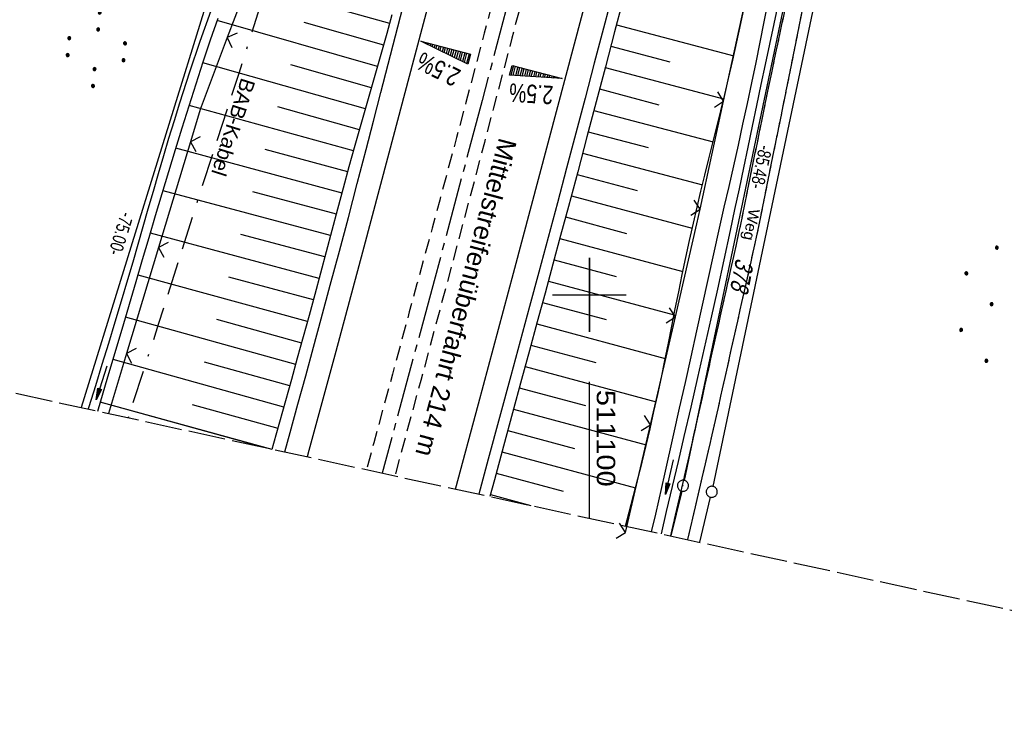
# Model space of a CAD drawing. Extents: x 510946 to 511423, y 462842 to 463807.
# Tile 2 of 33: x 511023 to 511156, y 462842 to 462937. Entities that reach past the tile are written whole.
import ezdxf

# ---------------------------------------------------------------- set-up
doc = ezdxf.new("R2010")
doc.units = 0
doc.header["$LTSCALE"] = 10
doc.header["$MEASUREMENT"] = 0
for name, pattern in [('ACAD_ISO16W100', [73, 15, -6.5, 15, -6.5, 15, -7, 1, -7]), ('ACHSE', [5.5, 4, -0.5, 0.5, -0.5]), ('AUSGEZOGEN', [0]), ('LT00', [0]), ('LT03', [0.5, 0.3, -0.2]), ('LT11', [0.3, 0.2, -0.1]), ('LT14', [0.6, 0.5, -0.1])]:
    doc.linetypes.add(name, pattern=pattern)
doc.layers.get('0').update_dxf_attribs({"linetype": 'LT00'})
for name, color, linetype in [('--EK_FBR', 1, 'LT00'), ('--EL_DFK_AB_L', 21, 'LT00'), ('--EL_DFK_AB_P', 7, 'LT00'), ('-AX-093', 35, 'ACHSE'), ('-QUE-20O', 11, 'LT00'), ('-QUE-20W', 11, 'LT00'), ('ABSTAND', 8, 'LT00'), ('BAB-KABEL', 220, 'ACAD_ISO16W100'), ('BAB-KABEL_TEXT', 221, 'Continuous'), ('DFK_AB_L', 21, 'LT00'), ('DFK_AB_P', 7, 'LT00'), ('DFK_FLUR_NR', 250, 'LT00'), ('DFK_GZPKT', 250, 'LT00'), ('DFK_KATASTER', 250, 'LT00'), ('DFK_NUTZUNG', 250, 'LT00'), ('FELDWEG_TEXT', 1, 'Continuous'), ('MITTELSTREIFEN-Ü_LINIE', 250, 'LT11'), ('MITTELSTREIFEN-Ü_TEXT', 250, 'LT03'), ('PFEIL', 140, 'AUSGEZOGEN'), ('V105_AFBR_BAB', 250, 'LT00'), ('V105_BOESCH', 250, 'LT00'), ('V105_BOSCHUNG', 250, 'LT00'), ('V105_ERDWEG', 250, 'LT11'), ('V105_GRABEN', 250, 'LT00'), ('V105_LD_MARK', 250, 'LT00'), ('V105_RASTER', 250, 'LT00'), ('V105_ZAUN', 40, 'LT00'), ('V106_AFBR_BAB', 250, 'LT00'), ('V106_BOESCH', 250, 'LT00'), ('V106_BOSCHUNG', 250, 'LT00'), ('V106_ERDWEG', 250, 'LT11'), ('V106_GRABEN', 250, 'LT00'), ('V106_LD_MARK', 250, 'LT00'), ('V106_RASTER', 250, 'LT00'), ('V106_ZAUN', 40, 'LT00')]:
    doc.layers.add(name, color=color, linetype=linetype)
doc.layers.add('-BLATT_105-RAND', color=7, linetype='LT14', plot=False)
doc.styles.add('Arial', font='ARIAL.TTF')
doc.styles.add('Beschrift', font='ARIAL.TTF')
doc.styles.get("Standard").update_dxf_attribs({"font": 'ARIAL.TTF'})

# ---------------------------------------------------------------- blocks, each defined once
blk = doc.blocks.new('SYMB7010')
at = {"color": 0, "linetype": 'ByBlock'}
for points in [[(-0.031408, 0.499213), (-0.093728, 0.49134), (-0.15457, 0.475719), (-0.212975, 0.452595), (-0.268021, 0.422333), (-0.31884, 0.385411), (-0.36463, 0.342411), (-0.40467, 0.29401), (-0.438329, 0.240973), (-0.465074, 0.184136), (-0.484486, 0.124395), (-0.496256, 0.062692), (-0.5002, 0)], [(-0.5002, 0), (-0.496256, -0.062692), (-0.484486, -0.124395), (-0.465075, -0.184136), (-0.438329, -0.240973), (-0.404671, -0.29401), (-0.36463, -0.342411), (-0.31884, -0.385411), (-0.268021, -0.422333), (-0.212975, -0.452595), (-0.154571, -0.475719), (-0.093728, -0.49134), (-0.031408, -0.499213), (0.031408, -0.499213)], [(0.5002, 0), (0.496256, 0.062692), (0.484485, 0.124395), (0.465074, 0.184136), (0.438329, 0.240973), (0.40467, 0.29401), (0.36463, 0.342411), (0.31884, 0.385411), (0.268021, 0.422333), (0.212975, 0.452595), (0.15457, 0.475719), (0.093728, 0.49134), (0.031408, 0.499213), (-0.031408, 0.499213)], [(0.031408, -0.499213), (0.093728, -0.491341), (0.15457, -0.475719), (0.212975, -0.452595), (0.268021, -0.422333), (0.31884, -0.385411), (0.36463, -0.342411), (0.404671, -0.294011), (0.438329, -0.240974), (0.465075, -0.184136), (0.484486, -0.124395), (0.496256, -0.062692), (0.500201, 0)]]:
    blk.add_lwpolyline(points, dxfattribs=at)
blk = doc.blocks.new('SYMB0003')
at = {"color": 0, "linetype": 'ByBlock'}
for p, q in [((-0.015712, 0), (0.010166, 0.012015)), ((0, -0.021257), (-0.015712, 0)), ((0.010166, 0.012015), (0, -0.021257))]:
    blk.add_line(p, q, dxfattribs=at)
for points in [[(-0.031395, 0.499013), (-0.093691, 0.491144), (-0.154509, 0.475528), (-0.21289, 0.452414), (-0.267913, 0.422164), (-0.318712, 0.385257), (-0.364484, 0.342274), (-0.404509, 0.293893), (-0.438154, 0.240877), (-0.464888, 0.184062), (-0.484292, 0.124345), (-0.496058, 0.062667), (-0.5, 0)], [(-0.5, 0), (-0.496058, -0.062667), (-0.484292, -0.124345), (-0.464888, -0.184062), (-0.438154, -0.240877), (-0.404509, -0.293893), (-0.364485, -0.342274), (-0.318712, -0.385257), (-0.267914, -0.422164), (-0.21289, -0.452414), (-0.154509, -0.475529), (-0.093691, -0.491144), (-0.031395, -0.499014), (0.031395, -0.499014)], [(0.5, 0), (0.496057, 0.062667), (0.484292, 0.124345), (0.464888, 0.184062), (0.438153, 0.240877), (0.404509, 0.293893), (0.364484, 0.342274), (0.318712, 0.385257), (0.267913, 0.422164), (0.21289, 0.452414), (0.154509, 0.475528), (0.093691, 0.491144), (0.031395, 0.499013), (-0.031395, 0.499013)], [(0.031395, -0.499014), (0.093691, -0.491144), (0.154509, -0.475529), (0.21289, -0.452414), (0.267914, -0.422164), (0.318712, -0.385257), (0.364485, -0.342274), (0.404509, -0.293893), (0.438154, -0.240877), (0.464889, -0.184062), (0.484292, -0.124345), (0.496058, -0.062667), (0.5, 0)]]:
    blk.add_lwpolyline(points, dxfattribs=at)
blk = doc.blocks.new('SYMB7110')
at = {"color": 0, "linetype": 'ByBlock'}
for p, q in [((-0.515, 0.392919), (-0.515, 0.367081)), ((-0.51, 0.362895), (-0.51, 0.397105)), ((-0.505, 0.399164), (-0.505, 0.360836)), ((-0.5, 0.360204), (-0.5, 0.399796)), ((-0.495, 0.399164), (-0.495, 0.360836)), ((-0.49, 0.362895), (-0.49, 0.397105)), ((-0.485, 0.392919), (-0.485, 0.367081)), ((-0.48, 0.379874), (-0.48, 0.380145)), ((-0.285, 0.392919), (-0.285, 0.367081)), ((-0.28, 0.362895), (-0.28, 0.397105)), ((-0.275, 0.399164), (-0.275, 0.360836)), ((-0.27, 0.360204), (-0.27, 0.399796)), ((-0.265, 0.399164), (-0.265, 0.360836)), ((-0.26, 0.362895), (-0.26, 0.397105)), ((-0.255, 0.392919), (-0.255, 0.367081)), ((-0.25, 0.379874), (-0.25, 0.380146)), ((0.255, 0.392919), (0.255, 0.367081)), ((0.26, 0.362895), (0.26, 0.397105)), ((0.265, 0.399164), (0.265, 0.360836)), ((0.27, 0.360204), (0.27, 0.399796)), ((0.275, 0.399164), (0.275, 0.360836)), ((0.28, 0.362895), (0.28, 0.397105)), ((0.285, 0.392919), (0.285, 0.367081)), ((0.29, 0.379874), (0.29, 0.380145)), ((0.485, 0.392919), (0.485, 0.367081)), ((0.49, 0.362895), (0.49, 0.397105)), ((0.495, 0.399164), (0.495, 0.360836)), ((0.5, 0.360204), (0.5, 0.399796)), ((0.505, 0.399164), (0.505, 0.360836)), ((0.51, 0.362895), (0.51, 0.397105)), ((0.515, 0.392919), (0.515, 0.367081)), ((0.52, 0.379874), (0.52, 0.380146)), ((-0.9, 0.012919), (-0.9, -0.012919)), ((-0.895, -0.017106), (-0.895, 0.017105)), ((-0.89, 0.019164), (-0.89, -0.019164)), ((-0.885, -0.019797), (-0.885, 0.019796)), ((-0.88, 0.019164), (-0.88, -0.019164)), ((-0.875, -0.017106), (-0.875, 0.017105)), ((-0.87, 0.012919), (-0.87, -0.012919)), ((-0.865, -0.000126), (-0.865, 0.000145)), ((-0.67, 0.012919), (-0.67, -0.012919)), ((-0.665, -0.017106), (-0.665, 0.017105)), ((-0.66, 0.019164), (-0.66, -0.019164)), ((-0.655, -0.019797), (-0.655, 0.019796)), ((-0.65, 0.019164), (-0.65, -0.019164)), ((-0.645, -0.017106), (-0.645, 0.017105)), ((-0.64, 0.012919), (-0.64, -0.012919)), ((-0.635, -0.000126), (-0.635, 0.000145)), ((-0.13, 0.012919), (-0.13, -0.012919)), ((-0.125, -0.017105), (-0.125, 0.017105)), ((-0.12, 0.019164), (-0.12, -0.019164)), ((-0.115, -0.019796), (-0.115, 0.019796)), ((-0.11, 0.019164), (-0.11, -0.019164)), ((-0.105, -0.017105), (-0.105, 0.017105)), ((-0.1, 0.012919), (-0.1, -0.012919)), ((-0.095, -0.000126), (-0.095, 0.000146)), ((0.1, 0.012919), (0.1, -0.012919)), ((0.105, -0.017105), (0.105, 0.017105)), ((0.11, 0.019164), (0.11, -0.019164)), ((0.115, -0.019796), (0.115, 0.019796)), ((0.12, 0.019164), (0.12, -0.019164)), ((0.125, -0.017105), (0.125, 0.017105)), ((0.13, 0.012919), (0.13, -0.012919)), ((0.135, -0.000126), (0.135, 0.000146)), ((0.64, 0.012919), (0.64, -0.012919)), ((0.645, -0.017105), (0.645, 0.017105)), ((0.65, 0.019164), (0.65, -0.019164)), ((0.655, -0.019796), (0.655, 0.019796)), ((0.66, 0.019164), (0.66, -0.019164)), ((0.665, -0.017105), (0.665, 0.017105)), ((0.67, 0.012919), (0.67, -0.012919)), ((0.675, -0.000126), (0.675, 0.000146)), ((0.87, 0.012919), (0.87, -0.012919)), ((0.875, -0.017105), (0.875, 0.017105)), ((0.88, 0.019164), (0.88, -0.019164)), ((0.885, -0.019796), (0.885, 0.019796)), ((0.89, 0.019164), (0.89, -0.019164)), ((0.895, -0.017105), (0.895, 0.017105)), ((0.9, 0.012919), (0.9, -0.012919)), ((0.905, -0.000126), (0.905, 0.000146)), ((-0.515, -0.367081), (-0.515, -0.392919)), ((-0.51, -0.397105), (-0.51, -0.362895)), ((-0.505, -0.360836), (-0.505, -0.399164)), ((-0.5, -0.399796), (-0.5, -0.360204)), ((-0.495, -0.360836), (-0.495, -0.399164)), ((-0.49, -0.397106), (-0.49, -0.362895)), ((-0.485, -0.367081), (-0.485, -0.392919)), ((-0.48, -0.380126), (-0.48, -0.379855)), ((-0.285, -0.367081), (-0.285, -0.392919)), ((-0.28, -0.397105), (-0.28, -0.362895)), ((-0.275, -0.360836), (-0.275, -0.399164)), ((-0.27, -0.399796), (-0.27, -0.360204)), ((-0.265, -0.360836), (-0.265, -0.399164)), ((-0.26, -0.397105), (-0.26, -0.362895)), ((-0.255, -0.367081), (-0.255, -0.392919)), ((-0.25, -0.380126), (-0.25, -0.379855)), ((0.255, -0.367081), (0.255, -0.392919)), ((0.26, -0.397105), (0.26, -0.362895)), ((0.265, -0.360836), (0.265, -0.399164)), ((0.27, -0.399796), (0.27, -0.360204)), ((0.275, -0.360836), (0.275, -0.399164)), ((0.28, -0.397105), (0.28, -0.362895)), ((0.285, -0.367081), (0.285, -0.392919)), ((0.29, -0.380126), (0.29, -0.379855)), ((0.485, -0.367081), (0.485, -0.392919)), ((0.49, -0.397105), (0.49, -0.362895)), ((0.495, -0.360836), (0.495, -0.399164)), ((0.5, -0.399796), (0.5, -0.360204)), ((0.505, -0.360836), (0.505, -0.399164)), ((0.51, -0.397105), (0.51, -0.362895)), ((0.515, -0.367081), (0.515, -0.392919)), ((0.52, -0.380126), (0.52, -0.379855))]:
    blk.add_line(p, q, dxfattribs=at)
for points in [[(-0.48, 0.38), (-0.481981, 0.388678), (-0.48753, 0.395637), (-0.49555, 0.399499), (-0.50445, 0.399499), (-0.51247, 0.395637), (-0.518019, 0.388678), (-0.52, 0.38), (-0.518019, 0.371322), (-0.51247, 0.364363), (-0.50445, 0.360501), (-0.49555, 0.360501), (-0.48753, 0.364363), (-0.481981, 0.371322), (-0.48, 0.38)], [(-0.25, 0.38), (-0.251981, 0.388678), (-0.25753, 0.395637), (-0.26555, 0.399499), (-0.27445, 0.399499), (-0.28247, 0.395637), (-0.288019, 0.388678), (-0.29, 0.38), (-0.288019, 0.371322), (-0.28247, 0.364363), (-0.27445, 0.360501), (-0.26555, 0.360501), (-0.25753, 0.364363), (-0.251981, 0.371322), (-0.25, 0.38)], [(0.29, 0.38), (0.288019, 0.388678), (0.28247, 0.395637), (0.27445, 0.399499), (0.26555, 0.399499), (0.25753, 0.395637), (0.251981, 0.388678), (0.25, 0.38), (0.251981, 0.371322), (0.25753, 0.364363), (0.26555, 0.360501), (0.27445, 0.360501), (0.28247, 0.364363), (0.288019, 0.371322), (0.29, 0.38)], [(0.52, 0.38), (0.518019, 0.388678), (0.51247, 0.395637), (0.50445, 0.399499), (0.495549, 0.399499), (0.48753, 0.395637), (0.481981, 0.388678), (0.48, 0.38), (0.481981, 0.371322), (0.48753, 0.364363), (0.495549, 0.360501), (0.50445, 0.360501), (0.51247, 0.364363), (0.518019, 0.371322), (0.52, 0.38)], [(-0.865, 0), (-0.866981, 0.008678), (-0.87253, 0.015637), (-0.88055, 0.019498), (-0.88945, 0.019498), (-0.89747, 0.015637), (-0.903019, 0.008678), (-0.905, 0)], [(-0.905, 0), (-0.903019, -0.008678), (-0.89747, -0.015637), (-0.88945, -0.019499), (-0.88055, -0.019499), (-0.87253, -0.015637), (-0.866981, -0.008678), (-0.865, 0)], [(-0.635, 0), (-0.636981, 0.008678), (-0.64253, 0.015637), (-0.65055, 0.019498), (-0.65945, 0.019498), (-0.66747, 0.015637), (-0.673019, 0.008678), (-0.675, 0)], [(-0.675, 0), (-0.673019, -0.008678), (-0.66747, -0.015637), (-0.65945, -0.019499), (-0.65055, -0.019499), (-0.64253, -0.015637), (-0.636981, -0.008678), (-0.635, 0)], [(-0.095, 0), (-0.096981, 0.008678), (-0.10253, 0.015637), (-0.11055, 0.019499), (-0.11945, 0.019499), (-0.12747, 0.015637), (-0.133019, 0.008678), (-0.135, 0)], [(-0.135, 0), (-0.133019, -0.008678), (-0.12747, -0.015637), (-0.11945, -0.019499), (-0.11055, -0.019499), (-0.10253, -0.015637), (-0.096981, -0.008678), (-0.095, 0)], [(0.135, 0), (0.133019, 0.008678), (0.12747, 0.015637), (0.11945, 0.019499), (0.11055, 0.019499), (0.10253, 0.015637), (0.096981, 0.008678), (0.095, 0)], [(0.095, 0), (0.096981, -0.008678), (0.10253, -0.015637), (0.11055, -0.019499), (0.11945, -0.019499), (0.12747, -0.015637), (0.133019, -0.008678), (0.135, 0)], [(0.675, 0), (0.673019, 0.008678), (0.66747, 0.015637), (0.65945, 0.019499), (0.65055, 0.019499), (0.64253, 0.015637), (0.636981, 0.008678), (0.635, 0)], [(0.635, 0), (0.636981, -0.008678), (0.64253, -0.015637), (0.65055, -0.019499), (0.65945, -0.019499), (0.66747, -0.015637), (0.673019, -0.008678), (0.675, 0)], [(0.905, 0), (0.903019, 0.008678), (0.89747, 0.015637), (0.88945, 0.019499), (0.88055, 0.019499), (0.87253, 0.015637), (0.866981, 0.008678), (0.865, 0)], [(0.865, 0), (0.866981, -0.008678), (0.87253, -0.015637), (0.88055, -0.019499), (0.88945, -0.019499), (0.89747, -0.015637), (0.903019, -0.008678), (0.905, 0)], [(-0.48, -0.38), (-0.481981, -0.371322), (-0.48753, -0.364363), (-0.49555, -0.360501), (-0.50445, -0.360501), (-0.51247, -0.364363), (-0.518019, -0.371322), (-0.52, -0.38), (-0.518019, -0.388678), (-0.51247, -0.395637), (-0.50445, -0.399499), (-0.49555, -0.399499), (-0.48753, -0.395637), (-0.481981, -0.388678), (-0.48, -0.38)], [(-0.25, -0.38), (-0.251981, -0.371322), (-0.25753, -0.364363), (-0.26555, -0.360501), (-0.27445, -0.360501), (-0.28247, -0.364363), (-0.288019, -0.371322), (-0.29, -0.38), (-0.288019, -0.388678), (-0.28247, -0.395637), (-0.27445, -0.399499), (-0.26555, -0.399499), (-0.25753, -0.395637), (-0.251981, -0.388678), (-0.25, -0.38)], [(0.29, -0.38), (0.288019, -0.371322), (0.28247, -0.364363), (0.27445, -0.360501), (0.26555, -0.360501), (0.25753, -0.364363), (0.251981, -0.371322), (0.25, -0.38), (0.251981, -0.388678), (0.25753, -0.395637), (0.26555, -0.399499), (0.27445, -0.399499), (0.28247, -0.395637), (0.288019, -0.388678), (0.29, -0.38)], [(0.52, -0.38), (0.518019, -0.371322), (0.51247, -0.364363), (0.50445, -0.360501), (0.495549, -0.360501), (0.48753, -0.364363), (0.481981, -0.371322), (0.48, -0.38), (0.481981, -0.388678), (0.48753, -0.395637), (0.495549, -0.399499), (0.50445, -0.399499), (0.51247, -0.395637), (0.518019, -0.388678), (0.52, -0.38)]]:
    blk.add_lwpolyline(points, dxfattribs=at)
blk = doc.blocks.new('Ackerland7')
at = {"layer": 'DFK_NUTZUNG', "color": 0, "linetype": 'ByBlock'}
for p, q in [((-4, 3.93), (-4, 3.67)), ((-3.95, 3.63), (-3.95, 3.97)), ((-3.9, 3.99), (-3.9, 3.61)), ((-3.85, 3.6), (-3.85, 4)), ((-3.8, 3.99), (-3.8, 3.61)), ((-3.75, 3.63), (-3.75, 3.97)), ((-3.7, 3.93), (-3.7, 3.67)), ((-3.65, 3.8), (-3.65, 3.8)), ((3.7, 3.93), (3.7, 3.67)), ((3.75, 3.63), (3.75, 3.97)), ((3.8, 3.99), (3.8, 3.61)), ((3.85, 3.6), (3.85, 4)), ((3.9, 3.99), (3.9, 3.61)), ((3.95, 3.63), (3.95, 3.97)), ((4, 3.93), (4, 3.67)), ((4.05, 3.8), (4.05, 3.8)), ((-7.85, 0.13), (-7.85, -0.13)), ((-7.8, -0.17), (-7.8, 0.17)), ((-7.75, 0.19), (-7.75, -0.19)), ((-7.7, -0.2), (-7.7, 0.2)), ((-7.65, 0.19), (-7.65, -0.19)), ((-7.6, -0.17), (-7.6, 0.17)), ((-7.55, 0.13), (-7.55, -0.13)), ((-7.5, 0), (-7.5, 0)), ((-0.15, 0.13), (-0.15, -0.13)), ((-0.1, -0.17), (-0.1, 0.17)), ((-0.05, 0.19), (-0.05, -0.19)), ((0, -0.2), (0, 0.2)), ((0.05, 0.19), (0.05, -0.19)), ((0.1, -0.17), (0.1, 0.17)), ((0.15, 0.13), (0.15, -0.13)), ((0.2, 0), (0.2, 0)), ((7.55, 0.13), (7.55, -0.13)), ((7.6, -0.17), (7.6, 0.17)), ((7.65, 0.19), (7.65, -0.19)), ((7.7, -0.2), (7.7, 0.2)), ((7.75, 0.19), (7.75, -0.19)), ((7.8, -0.17), (7.8, 0.17)), ((7.85, 0.13), (7.85, -0.13)), ((7.9, 0), (7.9, 0)), ((-4, -3.67), (-4, -3.93)), ((-3.95, -3.97), (-3.95, -3.63)), ((-3.9, -3.61), (-3.9, -3.99)), ((-3.85, -4), (-3.85, -3.6)), ((-3.8, -3.61), (-3.8, -3.99)), ((-3.75, -3.97), (-3.75, -3.63)), ((-3.7, -3.67), (-3.7, -3.93)), ((-3.65, -3.8), (-3.65, -3.8)), ((3.7, -3.67), (3.7, -3.93)), ((3.75, -3.97), (3.75, -3.63)), ((3.8, -3.61), (3.8, -3.99)), ((3.85, -4), (3.85, -3.6)), ((3.9, -3.61), (3.9, -3.99)), ((3.95, -3.97), (3.95, -3.63)), ((4, -3.67), (4, -3.93)), ((4.05, -3.8), (4.05, -3.8))]:
    blk.add_line(p, q, dxfattribs=at)
for points in [[(-3.65, 3.8), (-3.67, 3.89), (-3.73, 3.96), (-3.81, 3.99), (-3.89, 3.99), (-3.97, 3.96), (-4.03, 3.89), (-4.05, 3.8), (-4.03, 3.71), (-3.97, 3.64), (-3.89, 3.6), (-3.81, 3.6), (-3.73, 3.64), (-3.67, 3.71), (-3.65, 3.8)], [(4.05, 3.8), (4.03, 3.89), (3.97, 3.96), (3.89, 3.99), (3.81, 3.99), (3.73, 3.96), (3.67, 3.89), (3.65, 3.8), (3.67, 3.71), (3.73, 3.64), (3.81, 3.61), (3.89, 3.61), (3.97, 3.64), (4.03, 3.71), (4.05, 3.8)], [(-7.5, 0), (-7.52, 0.09), (-7.58, 0.16), (-7.66, 0.19), (-7.74, 0.19), (-7.82, 0.16), (-7.88, 0.09), (-7.9, 0)], [(0.2, 0), (0.18, 0.09), (0.12, 0.16), (0.04, 0.19), (-0.04, 0.19), (-0.12, 0.16), (-0.18, 0.09), (-0.2, 0)], [(-0.2, 0), (-0.18, -0.09), (-0.12, -0.16), (-0.04, -0.19), (0.04, -0.19), (0.12, -0.16), (0.18, -0.09), (0.2, 0)], [(7.9, 0), (7.88, 0.09), (7.82, 0.16), (7.74, 0.19), (7.66, 0.19), (7.58, 0.16), (7.52, 0.09), (7.5, 0)], [(7.5, 0), (7.52, -0.09), (7.58, -0.16), (7.66, -0.19), (7.74, -0.19), (7.82, -0.16), (7.88, -0.09), (7.9, 0)], [(-7.9, 0), (-7.88, -0.09), (-7.82, -0.16), (-7.74, -0.19), (-7.66, -0.19), (-7.58, -0.16), (-7.52, -0.09), (-7.5, 0)], [(-3.65, -3.8), (-3.67, -3.71), (-3.73, -3.64), (-3.81, -3.61), (-3.89, -3.61), (-3.97, -3.64), (-4.03, -3.71), (-4.05, -3.8), (-4.03, -3.89), (-3.97, -3.96), (-3.89, -3.99), (-3.81, -3.99), (-3.73, -3.96), (-3.67, -3.89), (-3.65, -3.8)], [(4.05, -3.8), (4.03, -3.71), (3.97, -3.64), (3.89, -3.61), (3.81, -3.61), (3.73, -3.64), (3.67, -3.71), (3.65, -3.8), (3.67, -3.89), (3.73, -3.96), (3.81, -3.99), (3.89, -3.99), (3.97, -3.96), (4.03, -3.89), (4.05, -3.8)]]:
    blk.add_lwpolyline(points, dxfattribs=at)
blk = doc.blocks.new('Pfreil3')
at = {"layer": 'PFEIL'}
blk.add_hatch(color=256, dxfattribs=at).paths.add_polyline_path([(-1.55, 0.27), (-1.55, -0.27), (0, 0)])
for p, q in [((-1.55, 0), (-4.83, 0)), ((-1.55, -0.27), (-1.55, 0.27)), ((-1.55, 0.27), (0, 0)), ((0, 0), (-1.55, -0.27))]:
    blk.add_line(p, q, dxfattribs=at)
blk = doc.blocks.new('SYMB0024')
at = {"color": 0, "linetype": 'ByBlock'}
for p, q in [((-0.5, 0.5), (0, 0)), ((0, 0), (0.5, 0.5))]:
    blk.add_line(p, q, dxfattribs=at)

msp = doc.modelspace()

# ---------------------------------------------------------------- linework, layer by layer
at = {"layer": '--EK_FBR'}
for points in [[(511058.66, 462878.71), (511059.39, 462881.34), (511060.45, 462885.19), (511061.51, 462889.04), (511062.57, 462892.89), (511063.62, 462896.75), (511064.85, 462901.33), (511066.08, 462905.92), (511067.3, 462910.51), (511068.51, 462915.11), (511069.71, 462919.7), (511070.71, 462923.56), (511071.71, 462927.42), (511072.71, 462931.27), (511073.71, 462935.13), (511074.71, 462938.99), (511075.71, 462942.84), (511076.94, 462947.59), (511078.18, 462952.34), (511079.42, 462957.09), (511080.66, 462961.84), (511081.9, 462966.6), (511083.4, 462972.39), (511083.62, 462973.25)], [(511109.21, 462964.07), (511108.03, 462959.51), (511106.51, 462953.67), (511104.98, 462947.83), (511103.44, 462941.99), (511101.91, 462936.16), (511100.66, 462931.42), (511099.42, 462926.68), (511098.17, 462921.94), (511096.91, 462917.2), (511095.65, 462912.46), (511094.4, 462907.78), (511093.14, 462903.09), (511091.88, 462898.41), (511090.61, 462893.72), (511089.34, 462889.04), (511087.81, 462883.37), (511086.27, 462877.7), (511084.98, 462872.98)], [(511103.44, 462941.99), (511101.91, 462936.16), (511100.66, 462931.42), (511099.42, 462926.68), (511098.17, 462921.94), (511096.91, 462917.2), (511095.65, 462912.46), (511094.4, 462907.78), (511093.14, 462903.09), (511091.88, 462898.41), (511090.61, 462893.72), (511089.34, 462889.04), (511087.81, 462883.37), (511086.27, 462877.7), (511084.98, 462872.98)], [(511058.66, 462878.71), (511059.39, 462881.34), (511060.45, 462885.19), (511061.51, 462889.04), (511062.57, 462892.89), (511063.62, 462896.75), (511064.85, 462901.33), (511066.08, 462905.92), (511067.3, 462910.51), (511068.51, 462915.11), (511069.71, 462919.7), (511070.71, 462923.56), (511071.71, 462927.42), (511072.71, 462931.27), (511073.71, 462935.13), (511074.71, 462938.99)]]:
    msp.add_lwpolyline(points, dxfattribs=at)
at = {"layer": '--EL_DFK_AB_L'}
for p, q in [((511130.11, 462957.03), (511112.84, 462874.84)), ((511048.35, 462940.6), (511031.07, 462884.72)), ((511112.52, 462873.38), (511111.06, 462867.3))]:
    msp.add_line(p, q, dxfattribs=at)
at = {"layer": '-AX-093', "ltscale": 0.2}
msp.add_lwpolyline([(511163.11, 463245.72), (511157.6, 463221.05), (511152.01, 463196.38), (511146.35, 463171.74), (511140.61, 463147.12), (511134.79, 463122.51), (511128.9, 463097.92), (511122.92, 463073.35), (511116.87, 463048.8), (511110.74, 463024.27), (511104.53, 462999.76), (511098.25, 462975.27), (511091.89, 462950.79), (511085.45, 462926.34), (511078.93, 462901.91), (511072.34, 462877.5), (511071.88, 462875.83)], dxfattribs=at)
at = {"layer": '-BLATT_105-RAND'}
msp.add_lwpolyline([(511142.88, 463807.06), (510946, 462903.25), (511226.43, 462842.17), (511423.3, 463745.98), (511142.88, 463807.06)], dxfattribs=at)
at = {"layer": '-QUE-20O'}
for p, q in [((511089.7, 462931.08), (511089.35, 462929.76)), ((511089.66, 462929.74), (511089.99, 462931)), ((511090.28, 462930.92), (511089.96, 462929.72)), ((511090.27, 462929.7), (511090.57, 462930.85)), ((511090.86, 462930.77), (511090.57, 462929.68)), ((511090.88, 462929.66), (511091.15, 462930.69)), ((511091.44, 462930.61), (511091.18, 462929.64)), ((511091.49, 462929.62), (511091.73, 462930.54)), ((511092.02, 462930.46), (511091.8, 462929.61)), ((511092.1, 462929.59), (511092.31, 462930.38)), ((511092.6, 462930.31), (511092.41, 462929.57)), ((511092.71, 462929.55), (511092.89, 462930.23)), ((511093.18, 462930.15), (511093.02, 462929.53)), ((511093.32, 462929.51), (511093.47, 462930.07)), ((511093.76, 462930), (511093.63, 462929.49)), ((511093.93, 462929.47), (511094.05, 462929.92)), ((511094.34, 462929.84), (511094.24, 462929.45)), ((511094.54, 462929.43), (511094.63, 462929.77)), ((511094.92, 462929.69), (511094.85, 462929.42)), ((511095.15, 462929.4), (511095.21, 462929.61)), ((511095.5, 462929.54), (511095.46, 462929.38)), ((511095.76, 462929.36), (511095.79, 462929.46)), ((511096.08, 462929.38), (511096.07, 462929.34))]:
    msp.add_line(p, q, dxfattribs=at)
msp.add_lwpolyline([(511089.17, 462929.77), (511089.53, 462931.12), (511096.3, 462929.33), (511089.17, 462929.77)], dxfattribs=at)
at = {"layer": '-QUE-20W'}
for p, q in [((511077.29, 462934.37), (511077.28, 462934.34)), ((511077.56, 462934.2), (511077.58, 462934.3)), ((511077.87, 462934.22), (511077.83, 462934.07)), ((511078.11, 462933.93), (511078.16, 462934.14)), ((511078.45, 462934.07), (511078.38, 462933.8)), ((511078.65, 462933.66), (511078.74, 462933.99)), ((511079.03, 462933.91), (511078.93, 462933.53)), ((511079.2, 462933.39), (511079.32, 462933.83)), ((511079.61, 462933.76), (511079.48, 462933.26)), ((511079.75, 462933.12), (511079.9, 462933.68)), ((511080.19, 462933.6), (511080.03, 462932.99)), ((511080.3, 462932.85), (511080.48, 462933.53)), ((511080.77, 462933.45), (511080.58, 462932.72)), ((511080.85, 462932.58), (511081.06, 462933.37)), ((511081.35, 462933.3), (511081.13, 462932.45)), ((511081.4, 462932.31), (511081.64, 462933.22)), ((511081.93, 462933.14), (511081.67, 462932.18)), ((511081.95, 462932.04), (511082.22, 462933.06)), ((511082.51, 462932.99), (511082.22, 462931.91)), ((511082.5, 462931.77), (511082.8, 462932.91)), ((511083.09, 462932.83), (511082.77, 462931.64)), ((511083.05, 462931.5), (511083.38, 462932.76)), ((511083.67, 462932.68), (511083.32, 462931.37))]:
    msp.add_line(p, q, dxfattribs=at)
msp.add_lwpolyline([(511083.52, 462931.27), (511077.12, 462934.42), (511083.88, 462932.62), (511083.52, 462931.27)], dxfattribs=at)
at = {"layer": 'BAB-KABEL', "ltscale": 0.03, "flags": 128}
msp.add_lwpolyline([(511222.64, 463789.69), (511228.06, 463774.69), (511221.05, 463738.69), (511215.67, 463709.21), (511209.12, 463679.75), (511203.39, 463649.74), (511199.72, 463631.03), (511193.07, 463596.75), (511187.77, 463572.71), (511182.46, 463546.01), (511203.21, 463524.58), (511200.68, 463507.92), (511182.24, 463492.34), (511175.69, 463462.77), (511171.5, 463443.5), (511162.61, 463396), (511154.73, 463347.93), (511152.93, 463326.26), (511150.37, 463299.99), (511148.61, 463283.54), (511146.69, 463264.8), (511144.29, 463254.05), (511140.93, 463241.12), (511135.17, 463217.09), (511129.25, 463192.65), (511127.81, 463187.22), (511125.25, 463171.35), (511122.37, 463153.78), (511120.3, 463141.8), (511118.37, 463133.57), (511114.37, 463116.32), (511106.37, 463083.45), (511103.02, 463070.19), (511099.82, 463056.94), (511095.5, 463046.19), (511084.46, 463018.83), (511076.14, 462999.02), (511068.96, 462979.21), (511064.44, 462967.11), (511059.81, 462953.34), (511052.43, 462930.01), (511046.43, 462911.52), (511041.51, 462895.97), (511037.44, 462883.34)], dxfattribs=at)
at = {"layer": 'DFK_AB_L'}
for p, q in [((511130.11, 462957.03), (511112.84, 462874.84)), ((511048.35, 462940.6), (511031.07, 462884.72)), ((511112.52, 462873.38), (511111.06, 462867.3))]:
    msp.add_line(p, q, dxfattribs=at)
at = {"layer": 'DFK_KATASTER'}
for p, q in [((511134.05, 462956.35), (511116.75, 462874.02)), ((511114.96, 462866.45), (511116.43, 462872.56))]:
    msp.add_line(p, q, dxfattribs=at)
at = {"layer": 'MITTELSTREIFEN-Ü_LINIE', "flags": 128}
for points in [[(511110.65, 463032.38), (511110.65, 463032.38), (511109.53, 463027.9), (511108.4, 463023.42), (511107.26, 463018.93), (511106.13, 463014.45), (511104.99, 463009.97), (511103.55, 463004.31), (511102.11, 462998.64), (511100.66, 462992.97), (511099.21, 462987.3), (511097.71, 462981.47), (511096.2, 462975.65), (511094.69, 462969.82), (511093.18, 462964), (511091.63, 462958.05), (511090.08, 462952.1), (511088.52, 462946.16), (511086.97, 462940.21), (511085.73, 462935.49), (511084.48, 462930.78), (511083.23, 462926.07), (511081.98, 462921.36), (511080.72, 462916.65), (511079.69, 462912.85), (511078.67, 462909.06), (511077.64, 462905.27), (511076.6, 462901.48), (511075.57, 462897.69), (511074.54, 462893.9), (511073.28, 462889.25), (511072.02, 462884.6), (511070.75, 462879.95), (511069.76, 462876.3)], [(511114.33, 463031.52), (511113.2, 463027.06), (511112.07, 463022.6), (511110.95, 463018.14), (511109.82, 463013.68), (511108.69, 463009.22), (511106.79, 463001.69), (511104.88, 462994.16), (511102.96, 462986.63), (511101.77, 462981.97), (511100.58, 462977.31), (511099.38, 462972.65), (511098.18, 462967.99), (511096.97, 462963.33), (511095.93, 462959.36), (511094.89, 462955.39), (511093.85, 462951.42), (511092.8, 462947.45), (511091.76, 462943.48), (511090.71, 462939.51), (511089.47, 462934.79), (511088.23, 462930.08), (511086.99, 462925.36), (511085.75, 462920.65), (511084.51, 462915.94), (511082.98, 462910.2), (511081.45, 462904.47), (511079.91, 462898.74), (511078.36, 462893.01), (511077.11, 462888.37), (511075.85, 462883.74), (511074.6, 462879.11), (511073.6, 462875.46)]]:
    msp.add_lwpolyline(points, dxfattribs=at)
at = {"layer": 'V105_AFBR_BAB'}
for points in [[(511103.44, 462941.99), (511101.91, 462936.16), (511100.66, 462931.42), (511099.42, 462926.68), (511098.17, 462921.94), (511096.91, 462917.2), (511095.65, 462912.46), (511094.4, 462907.78), (511093.14, 462903.09), (511091.88, 462898.41), (511090.61, 462893.72), (511089.34, 462889.04), (511087.81, 462883.37), (511086.27, 462877.7), (511084.98, 462872.98)], [(511058.66, 462878.71), (511059.39, 462881.34), (511060.45, 462885.19), (511061.51, 462889.04), (511062.57, 462892.89), (511063.62, 462896.75), (511064.85, 462901.33), (511066.08, 462905.92), (511067.3, 462910.51), (511068.51, 462915.11), (511069.71, 462919.7), (511070.71, 462923.56), (511071.71, 462927.42), (511072.71, 462931.27), (511073.71, 462935.13), (511074.71, 462938.99)]]:
    msp.add_lwpolyline(points, dxfattribs=at)
at = {"layer": 'V105_BOESCH'}
for points in [[(511104.45, 462939.56), (511103.42, 462935.65), (511102.17, 462930.91), (511100.92, 462926.17), (511099.67, 462921.43), (511098.41, 462916.69), (511097.15, 462911.96), (511096.1, 462908.05), (511095.04, 462904.14), (511093.98, 462900.24), (511092.92, 462896.34), (511091.86, 462892.44), (511090.8, 462888.53), (511089.57, 462883.99), (511088.34, 462879.46), (511087.11, 462874.92), (511086.5, 462872.65)], [(511104.91, 462868.64), (511105.41, 462870.52), (511106, 462872.78), (511106.58, 462875.05), (511107.15, 462877.31), (511107.7, 462879.58), (511108.24, 462881.85), (511108.76, 462884.16), (511109.27, 462886.48), (511109.76, 462888.8), (511110.24, 462891.12), (511110.71, 462893.45), (511111.18, 462895.77), (511111.65, 462898.1), (511112.12, 462900.42), (511112.6, 462902.75), (511113.08, 462905.07), (511113.58, 462907.39), (511114.1, 462909.7), (511114.61, 462911.89), (511115.13, 462914.07), (511115.66, 462916.25), (511116.2, 462918.43), (511116.74, 462920.61), (511117.28, 462922.79), (511117.82, 462924.97), (511118.35, 462927.15), (511118.87, 462929.33), (511119.45, 462931.82), (511120.01, 462934.31), (511120.55, 462936.81), (511121.09, 462939.31)], [(511056.98, 462879.08), (511057.2, 462879.87), (511058, 462882.77), (511058.81, 462885.66), (511059.62, 462888.55), (511060.42, 462891.44), (511061.22, 462894.34), (511062.01, 462897.23), (511062.79, 462900.11), (511063.56, 462903), (511064.33, 462905.88), (511065.1, 462908.77), (511065.87, 462911.65), (511066.64, 462914.53), (511067.43, 462917.41), (511068.22, 462920.29), (511068.93, 462922.83), (511069.65, 462925.36), (511070.38, 462927.89), (511071.1, 462930.42), (511071.83, 462932.95), (511072.55, 462935.49), (511073.26, 462938.02)]]:
    msp.add_lwpolyline(points, dxfattribs=at)
at = {"layer": 'V105_BOSCHUNG'}
for p, q in [((511072.92, 462936.79), (511051.49, 462942.8)), ((511071.26, 462930.96), (511049.51, 462937.19)), ((511072.09, 462933.87), (511061.29, 462936.94)), ((511103.68, 462936.62), (511119.58, 462932.41)), ((511102.91, 462933.72), (511110.91, 462931.6)), ((511069.61, 462925.22), (511047.58, 462931.48)), ((511070.43, 462928.07), (511059.48, 462931.21)), ((511102.15, 462930.82), (511118.21, 462926.57)), ((511101.39, 462927.92), (511109.44, 462925.78)), ((511068.01, 462919.52), (511045.71, 462925.69)), ((511068.8, 462922.37), (511057.72, 462925.48)), ((511100.62, 462925.02), (511116.78, 462920.74)), ((511099.85, 462922.12), (511107.95, 462919.97)), ((511066.44, 462913.8), (511043.91, 462919.89)), ((511067.22, 462916.67), (511056.01, 462919.72)), ((511099.08, 462919.22), (511115.33, 462914.91)), ((511098.32, 462916.33), (511106.47, 462914.16)), ((511064.9, 462908.04), (511042.16, 462914.1)), ((511065.67, 462910.93), (511054.35, 462913.96)), ((511097.55, 462913.45), (511113.95, 462909.05)), ((511096.77, 462910.56), (511105.04, 462908.33)), ((511063.35, 462902.23), (511040.45, 462908.36)), ((511064.13, 462905.14), (511052.72, 462908.18)), ((511095.99, 462907.66), (511112.68, 462903.16)), ((511095.21, 462904.77), (511103.64, 462902.49)), ((511061.78, 462896.38), (511038.77, 462902.66)), ((511062.57, 462899.31), (511051.09, 462902.41)), ((511094.43, 462901.87), (511111.48, 462897.27)), ((511093.64, 462898.98), (511102.26, 462896.65)), ((511060.17, 462890.55), (511037.08, 462896.96)), ((511060.98, 462893.46), (511049.45, 462896.64)), ((511092.85, 462896.08), (511110.29, 462891.38)), ((511092.07, 462893.19), (511100.87, 462890.81)), ((511058.56, 462884.75), (511035.38, 462891.22)), ((511059.36, 462887.64), (511047.8, 462890.87)), ((511091.28, 462890.29), (511109.05, 462885.49)), ((511090.49, 462887.4), (511099.45, 462884.98)), ((511055.72, 462879.35), (511033.65, 462885.43)), ((511057.76, 462881.88), (511046.14, 462885.1)), ((511089.71, 462884.5), (511107.72, 462879.64)), ((511088.92, 462881.61), (511097.96, 462879.17)), ((511088.14, 462878.71), (511106.27, 462873.82)), ((511087.35, 462875.82), (511096.43, 462873.36)), ((511086.57, 462872.92), (511092.05, 462871.44))]:
    msp.add_line(p, q, dxfattribs=at)
at = {"layer": 'V105_ERDWEG', "flags": 128}
for points in [[(511131.61, 462960.88), (511131.13, 462959.68), (511130.73, 462958.46), (511130.4, 462957.22), (511130.16, 462955.96), (511124.29, 462928.25), (511120.29, 462908.59), (511114.05, 462880.56), (511111, 462867.31)], [(511133.61, 462959.76), (511133.17, 462958.66), (511132.78, 462957.54), (511132.45, 462956.4), (511132.19, 462955.24), (511126.66, 462927.68), (511122.73, 462908.25), (511116.39, 462879.99), (511113.31, 462866.81)]]:
    msp.add_lwpolyline(points, dxfattribs=at)
at = {"layer": 'V105_GRABEN'}
for points in [[(511108.44, 462867.87), (511108.99, 462870.24), (511110.23, 462875.69), (511111.47, 462881.15), (511112.24, 462884.64), (511113.02, 462888.12), (511113.79, 462891.61), (511114.56, 462895.1), (511115.33, 462898.59), (511116.1, 462902.08), (511116.88, 462905.56), (511117.66, 462909.05), (511118.3, 462911.87), (511118.94, 462914.68), (511119.57, 462917.5), (511120.21, 462920.31), (511120.83, 462923.13), (511121.45, 462925.95), (511122.05, 462928.77), (511122.62, 462931.52), (511123.17, 462934.27), (511123.72, 462937.02), (511124.25, 462939.77)], [(511109.76, 462867.58), (511110.47, 462870.64), (511111.27, 462874.03), (511112.07, 462877.42), (511112.86, 462880.81), (511113.79, 462884.79), (511114.71, 462888.78), (511115.62, 462892.76), (511116.52, 462896.75), (511117.41, 462900.75), (511118.28, 462904.74), (511119.14, 462908.74), (511119.74, 462911.56), (511120.34, 462914.39), (511120.93, 462917.21), (511121.52, 462920.04), (511122.11, 462922.86), (511122.7, 462925.69), (511123.29, 462928.51), (511123.88, 462931.26), (511124.47, 462934), (511125.06, 462936.75), (511125.66, 462939.49)], [(511048.63, 462938.52), (511047.16, 462934.36), (511045.74, 462930.18), (511044.39, 462925.99), (511043.65, 462923.6), (511042.92, 462921.22), (511042.21, 462918.83), (511041.5, 462916.43), (511040.81, 462914.03), (511040.12, 462911.64), (511039.43, 462909.24), (511038.74, 462906.84), (511038.05, 462904.44), (511037.35, 462902.04), (511036.49, 462899.16), (511035.63, 462896.29), (511034.75, 462893.41), (511033.87, 462890.54), (511032.98, 462887.67), (511032.09, 462884.8), (511032, 462884.52)], [(511033.3, 462884.24), (511034.68, 462888.87), (511036.6, 462895.33), (511038.51, 462901.79), (511039.39, 462904.78), (511040.27, 462907.76), (511041.16, 462910.75), (511042.05, 462913.73), (511042.94, 462916.71), (511043.85, 462919.69), (511044.77, 462922.66), (511045.7, 462925.64), (511046.65, 462928.62), (511047.62, 462931.6), (511048.61, 462934.57), (511049.62, 462937.54)]]:
    msp.add_lwpolyline(points, dxfattribs=at)
at = {"layer": 'V105_LD_MARK'}
for points in [[(511081.82, 462873.67), (511084.96, 462885.24), (511089.71, 462902.92), (511094.42, 462920.61), (511099.09, 462938.31), (511103.72, 462956.02), (511108.31, 462973.74), (511112.87, 462991.47), (511117.38, 463009.21), (511121.85, 463026.96), (511126.28, 463044.72), (511130.67, 463062.5), (511135.01, 463080.28), (511139.31, 463098.07), (511143.57, 463115.87), (511146.96, 463130.18), (511150.33, 463144.5), (511153.66, 463158.82), (511156.97, 463173.15), (511160.25, 463187.48), (511163.51, 463201.83), (511166.74, 463216.17), (511169.94, 463230.52)], [(511099.06, 463020.2), (511095.84, 463007.56), (511092.61, 462994.92), (511089.35, 462982.29), (511086.08, 462969.67), (511082.78, 462957.04), (511079.47, 462944.43), (511076.14, 462931.81), (511072.79, 462919.21), (511069.2, 462905.77), (511065.59, 462892.34), (511061.96, 462878.91), (511061.73, 462878.05)]]:
    msp.add_lwpolyline(points, dxfattribs=at)
at = {"layer": 'V105_RASTER'}
for p, q in [((511100, 462895), (511100, 462905)), ((511095, 462900), (511105, 462900)), ((511100, 462869.71), (511100, 462888.21))]:
    msp.add_line(p, q, dxfattribs=at)
at = {"layer": 'V105_ZAUN'}
for p, q in [((511056.16, 462948.93), (511050.88, 462934.89)), ((511118.21, 462926.27), (511121.39, 462940.93)), ((511115.02, 462911.61), (511118.21, 462926.27)), ((511045.89, 462920.75), (511041.55, 462906.4)), ((511041.55, 462906.4), (511037.2, 462892.04)), ((511108.27, 462882.38), (511111.66, 462897)), ((511037.2, 462892.04), (511034.75, 462883.92)), ((511105.07, 462868.6), (511108.27, 462882.38))]:
    msp.add_line(p, q, dxfattribs=at)
for points in [[(511050.88, 462934.89), (511047.21, 462925.12), (511045.89, 462920.75)], [(511111.66, 462897), (511114.59, 462909.62), (511115.02, 462911.61)]]:
    msp.add_lwpolyline(points, dxfattribs=at)
at = {"layer": 'V106_AFBR_BAB'}
for points in [[(511058.66, 462878.71), (511059.39, 462881.34), (511060.45, 462885.19), (511061.51, 462889.04), (511062.57, 462892.89), (511063.62, 462896.75), (511064.85, 462901.33), (511066.08, 462905.92), (511067.3, 462910.51), (511068.51, 462915.11), (511069.71, 462919.7), (511070.71, 462923.56), (511071.71, 462927.42), (511072.71, 462931.27), (511073.71, 462935.13), (511074.71, 462938.99), (511075.71, 462942.84), (511076.94, 462947.59), (511078.18, 462952.34), (511079.42, 462957.09), (511080.66, 462961.84), (511081.9, 462966.6), (511083.4, 462972.39), (511083.62, 462973.25)], [(511109.21, 462964.07), (511108.03, 462959.51), (511106.51, 462953.67), (511104.98, 462947.83), (511103.44, 462941.99), (511101.91, 462936.16), (511100.66, 462931.42), (511099.42, 462926.68), (511098.17, 462921.94), (511096.91, 462917.2), (511095.65, 462912.46), (511094.4, 462907.78), (511093.14, 462903.09), (511091.88, 462898.41), (511090.61, 462893.72), (511089.34, 462889.04), (511087.81, 462883.37), (511086.27, 462877.7), (511084.98, 462872.98)]]:
    msp.add_lwpolyline(points, dxfattribs=at)
at = {"layer": 'V106_BOESCH'}
for points in [[(511110.67, 462963.54), (511110.54, 462963), (511109.55, 462959.13), (511108.54, 462955.21), (511107.52, 462951.3), (511106.5, 462947.39), (511105.48, 462943.47), (511104.45, 462939.56), (511103.42, 462935.65), (511102.17, 462930.91), (511100.92, 462926.17), (511099.67, 462921.43), (511098.41, 462916.69), (511097.15, 462911.96), (511096.1, 462908.05), (511095.04, 462904.14), (511093.98, 462900.24), (511092.92, 462896.34), (511091.86, 462892.44), (511090.8, 462888.53), (511089.57, 462883.99), (511088.34, 462879.46), (511087.11, 462874.92), (511086.5, 462872.65)], [(511104.91, 462868.64), (511105.41, 462870.52), (511106, 462872.78), (511106.58, 462875.05), (511107.15, 462877.31), (511107.7, 462879.58), (511108.24, 462881.85), (511108.76, 462884.16), (511109.27, 462886.48), (511109.76, 462888.8), (511110.24, 462891.12), (511110.71, 462893.45), (511111.18, 462895.77), (511111.65, 462898.1), (511112.12, 462900.42), (511112.6, 462902.75), (511113.08, 462905.07), (511113.58, 462907.39), (511114.1, 462909.7), (511114.61, 462911.89), (511115.13, 462914.07), (511115.66, 462916.25), (511116.2, 462918.43), (511116.74, 462920.61), (511117.28, 462922.79), (511117.82, 462924.97), (511118.35, 462927.15), (511118.87, 462929.33), (511119.45, 462931.82), (511120.01, 462934.31), (511120.55, 462936.81), (511121.09, 462939.31)], [(511056.98, 462879.08), (511057.2, 462879.87), (511058, 462882.77), (511058.81, 462885.66), (511059.62, 462888.55), (511060.42, 462891.44), (511061.22, 462894.34), (511062.01, 462897.23), (511062.79, 462900.11), (511063.56, 462903), (511064.33, 462905.88), (511065.1, 462908.77), (511065.87, 462911.65), (511066.64, 462914.53), (511067.43, 462917.41), (511068.22, 462920.29), (511068.93, 462922.83), (511069.65, 462925.36), (511070.38, 462927.89), (511071.1, 462930.42), (511071.83, 462932.95), (511072.55, 462935.49), (511073.26, 462938.02)]]:
    msp.add_lwpolyline(points, dxfattribs=at)
at = {"layer": 'V106_BOSCHUNG'}
for p, q in [((511072.92, 462936.79), (511051.49, 462942.8)), ((511071.26, 462930.96), (511049.51, 462937.19)), ((511072.09, 462933.87), (511061.29, 462936.94)), ((511103.68, 462936.62), (511119.58, 462932.41)), ((511102.91, 462933.72), (511110.91, 462931.6)), ((511069.61, 462925.22), (511047.58, 462931.48)), ((511070.43, 462928.07), (511059.48, 462931.21)), ((511102.15, 462930.82), (511118.21, 462926.57)), ((511101.39, 462927.92), (511109.44, 462925.78)), ((511068.01, 462919.52), (511045.71, 462925.69)), ((511068.8, 462922.37), (511057.72, 462925.48)), ((511100.62, 462925.02), (511116.78, 462920.74)), ((511099.85, 462922.12), (511107.95, 462919.97)), ((511066.44, 462913.8), (511043.91, 462919.89)), ((511067.22, 462916.67), (511056.01, 462919.72)), ((511099.08, 462919.22), (511115.33, 462914.91)), ((511098.32, 462916.33), (511106.47, 462914.16)), ((511064.9, 462908.04), (511042.16, 462914.1)), ((511065.67, 462910.93), (511054.35, 462913.96)), ((511097.55, 462913.45), (511113.95, 462909.05)), ((511096.77, 462910.56), (511105.04, 462908.33)), ((511063.35, 462902.23), (511040.45, 462908.36)), ((511064.13, 462905.14), (511052.72, 462908.18)), ((511095.99, 462907.66), (511112.68, 462903.16)), ((511095.21, 462904.77), (511103.64, 462902.49)), ((511061.78, 462896.38), (511038.77, 462902.66)), ((511062.57, 462899.31), (511051.09, 462902.41)), ((511094.43, 462901.87), (511111.48, 462897.27)), ((511093.64, 462898.98), (511102.26, 462896.65)), ((511060.17, 462890.55), (511037.08, 462896.96)), ((511060.98, 462893.46), (511049.45, 462896.64)), ((511092.85, 462896.08), (511110.29, 462891.38)), ((511092.07, 462893.19), (511100.87, 462890.81)), ((511058.56, 462884.75), (511035.38, 462891.22)), ((511059.36, 462887.64), (511047.8, 462890.87)), ((511091.28, 462890.29), (511109.05, 462885.49)), ((511090.49, 462887.4), (511099.45, 462884.98)), ((511056.96, 462879.01), (511033.65, 462885.43)), ((511057.76, 462881.88), (511046.14, 462885.1)), ((511089.71, 462884.5), (511107.72, 462879.64)), ((511088.92, 462881.61), (511097.96, 462879.17)), ((511088.14, 462878.71), (511106.27, 462873.82)), ((511087.35, 462875.82), (511096.43, 462873.36)), ((511086.57, 462872.92), (511092.05, 462871.44))]:
    msp.add_line(p, q, dxfattribs=at)
at = {"layer": 'V106_ERDWEG', "flags": 128}
for points in [[(511130.27, 462956.51), (511130.16, 462955.96), (511124.29, 462928.25), (511120.29, 462908.59), (511114.05, 462880.56), (511111, 462867.31)], [(511132.31, 462955.78), (511132.19, 462955.24), (511126.66, 462927.68), (511122.73, 462908.25), (511116.39, 462879.99), (511113.31, 462866.81)]]:
    msp.add_lwpolyline(points, dxfattribs=at)
at = {"layer": 'V106_GRABEN'}
for points in [[(511108.44, 462867.87), (511108.99, 462870.24), (511110.23, 462875.69), (511111.47, 462881.15), (511112.24, 462884.64), (511113.02, 462888.12), (511113.79, 462891.61), (511114.56, 462895.1), (511115.33, 462898.59), (511116.1, 462902.08), (511116.88, 462905.56), (511117.66, 462909.05), (511118.3, 462911.87), (511118.94, 462914.68), (511119.57, 462917.5), (511120.21, 462920.31), (511120.83, 462923.13), (511121.45, 462925.95), (511122.05, 462928.77), (511122.62, 462931.52), (511123.17, 462934.27), (511123.72, 462937.02), (511124.25, 462939.77)], [(511109.76, 462867.58), (511110.47, 462870.64), (511111.27, 462874.03), (511112.07, 462877.42), (511112.86, 462880.81), (511113.79, 462884.79), (511114.71, 462888.78), (511115.62, 462892.76), (511116.52, 462896.75), (511117.41, 462900.75), (511118.28, 462904.74), (511119.14, 462908.74), (511119.74, 462911.56), (511120.34, 462914.39), (511120.93, 462917.21), (511121.52, 462920.04), (511122.11, 462922.86), (511122.7, 462925.69), (511123.29, 462928.51), (511123.88, 462931.26), (511124.47, 462934), (511125.06, 462936.75), (511125.66, 462939.49)], [(511048.63, 462938.52), (511047.16, 462934.36), (511045.74, 462930.18), (511044.39, 462925.99), (511043.65, 462923.6), (511042.92, 462921.22), (511042.21, 462918.83), (511041.5, 462916.43), (511040.81, 462914.03), (511040.12, 462911.64), (511039.43, 462909.24), (511038.74, 462906.84), (511038.05, 462904.44), (511037.35, 462902.04), (511036.49, 462899.16), (511035.63, 462896.29), (511034.75, 462893.41), (511033.87, 462890.54), (511032.98, 462887.67), (511032.09, 462884.8), (511032, 462884.52)], [(511033.3, 462884.24), (511034.68, 462888.87), (511036.6, 462895.33), (511038.51, 462901.79), (511039.39, 462904.78), (511040.27, 462907.76), (511041.16, 462910.75), (511042.05, 462913.73), (511042.94, 462916.71), (511043.85, 462919.69), (511044.77, 462922.66), (511045.7, 462925.64), (511046.65, 462928.62), (511047.62, 462931.6), (511048.61, 462934.57), (511049.62, 462937.54)]]:
    msp.add_lwpolyline(points, dxfattribs=at)
at = {"layer": 'V106_LD_MARK'}
for points in [[(511086.72, 462972.13), (511086.08, 462969.67), (511082.78, 462957.04), (511079.47, 462944.43), (511076.14, 462931.81), (511072.79, 462919.21), (511069.2, 462905.77), (511065.59, 462892.34), (511061.96, 462878.91), (511061.73, 462878.05)], [(511081.82, 462873.67), (511084.96, 462885.24), (511089.71, 462902.92), (511094.42, 462920.61), (511099.09, 462938.31), (511103.72, 462956.02), (511106.1, 462965.18)]]:
    msp.add_lwpolyline(points, dxfattribs=at)
at = {"layer": 'V106_RASTER'}
for p, q in [((511100, 462905), (511100, 462895)), ((511095, 462900), (511105, 462900))]:
    msp.add_line(p, q, dxfattribs=at)
at = {"layer": 'V106_ZAUN'}
for p, q in [((511056.16, 462948.93), (511050.88, 462934.89)), ((511118.21, 462926.27), (511121.39, 462940.93)), ((511115.02, 462911.61), (511118.21, 462926.27)), ((511045.89, 462920.75), (511041.55, 462906.4)), ((511041.55, 462906.4), (511037.2, 462892.04)), ((511108.27, 462882.38), (511111.66, 462897)), ((511037.2, 462892.04), (511034.75, 462883.92)), ((511104.88, 462867.77), (511108.27, 462882.38))]:
    msp.add_line(p, q, dxfattribs=at)
for points in [[(511050.88, 462934.89), (511047.21, 462925.12), (511045.89, 462920.75)], [(511111.66, 462897), (511114.59, 462909.62), (511115.02, 462911.61)]]:
    msp.add_lwpolyline(points, dxfattribs=at)

# ---------------------------------------------------------------- block references
at = {"layer": '--EL_DFK_AB_P', "xscale": 1.500000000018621, "yscale": 1.5, "zscale": 1.5, "rotation": 264.7377099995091}
msp.add_blockref('SYMB0003', (511112.69, 462874.11), dxfattribs=at)
at = {"layer": 'DFK_AB_P', "xscale": 1.500000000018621, "yscale": 1.5, "zscale": 1.5, "rotation": 264.7377099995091}
msp.add_blockref('SYMB0003', (511112.69, 462874.11), dxfattribs=at)
at = {"layer": 'DFK_GZPKT', "xscale": 1.500000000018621, "yscale": 1.5, "zscale": 1.5, "rotation": 264.7377099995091}
msp.add_blockref('SYMB7010', (511116.6, 462873.29), dxfattribs=at)
at = {"layer": 'DFK_NUTZUNG', "xscale": 10.00000000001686, "yscale": 10, "zscale": 10, "rotation": 264.7377100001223}
msp.add_blockref('SYMB7110', (511033.47, 462937.14), dxfattribs=at)
at = {"layer": 'DFK_NUTZUNG', "rotation": 264.7376999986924}
msp.add_blockref('Ackerland7', (511154.56, 462898.73), dxfattribs=at)
at = {"layer": 'PFEIL'}
for p, rotation in [((511033.1, 462885.78), 252.4037682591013), ((511110.32, 462872.93), 257.0929256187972)]:
    msp.add_blockref('Pfreil3', p, dxfattribs=dict(at, rotation=rotation))
at = {"layer": 'V105_ZAUN', "yscale": 2.099999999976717, "zscale": 2.1}
for p, xscale, rotation in [((511050.88, 462934.89), 2.100000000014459, 249.4081999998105), ((511118.21, 462926.27), 2.100000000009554, 77.73937999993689), ((511045.89, 462920.75), 2.100000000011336, 253.1638299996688), ((511115.02, 462911.61), 2.100000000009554, 77.73937999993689), ((511041.55, 462906.4), 2.100000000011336, 253.1638299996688), ((511111.66, 462897), 2.099999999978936, 76.93856000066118), ((511037.2, 462892.04), 2.100000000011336, 253.1638299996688), ((511108.27, 462882.38), 2.099999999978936, 76.93856000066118), ((511104.88, 462867.77), 2.099999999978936, 76.93856000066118)]:
    msp.add_blockref('SYMB0024', p, dxfattribs=dict(at, xscale=xscale, rotation=rotation))
at = {"layer": 'V106_ZAUN', "yscale": 2.099999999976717, "zscale": 2.1}
for p, xscale, rotation in [((511050.88, 462934.89), 2.100000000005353, 249.4106800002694), ((511118.21, 462926.27), 2.099999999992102, 77.74080999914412), ((511045.89, 462920.75), 2.099999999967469, 253.1643100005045), ((511115.02, 462911.61), 2.099999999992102, 77.74080999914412), ((511041.55, 462906.4), 2.099999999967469, 253.1643100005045), ((511111.66, 462897), 2.099999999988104, 76.93750000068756), ((511037.2, 462892.04), 2.099999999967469, 253.1643100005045), ((511108.27, 462882.38), 2.099999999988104, 76.93750000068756)]:
    msp.add_blockref('SYMB0024', p, dxfattribs=dict(at, xscale=xscale, rotation=rotation))

# ---------------------------------------------------------------- texts
at = {"layer": '-QUE-20O', "style": 'Beschrift', "width": 0.75}
msp.add_text('2.5%', height=2.5, rotation=176.4371, dxfattribs=at).set_placement((511095.16, 462928.32))
at = {"layer": '-QUE-20W', "style": 'Beschrift', "width": 0.75}
msp.add_text('2.5%', height=2.5, rotation=153.8175, dxfattribs=at).set_placement((511082.72, 462930.4))
at = {"layer": 'ABSTAND', "width": 0.75}
for s, rotation, p in [(' -85.48-', -101.862, (511123.17, 462920.93)), (' -75.00-', -107.1785, (511036.64, 462911.88))]:
    msp.add_text(s, height=1.8, rotation=rotation, dxfattribs=at).set_placement(p)
at = {"layer": 'BAB-KABEL_TEXT', "insert": (511050.71, 462923.04), "char_height": 2, "attachment_point": 8, "rotation": 252.4745, "style": 'Beschrift'}
msp.add_mtext('BAB-Kabel', dxfattribs=at)
at = {"layer": 'DFK_FLUR_NR', "oblique": 13.754, "width": 0.75}
msp.add_text('378', height=2.5, rotation=259.1159, dxfattribs=at).set_placement((511119.91, 462905.08))
at = {"layer": 'FELDWEG_TEXT', "insert": (511121.22, 462911.85), "char_height": 1.5, "attachment_point": 7, "rotation": 259.1255, "style": 'Beschrift'}
msp.add_mtext('Weg', dxfattribs=at)
at = {"layer": 'MITTELSTREIFEN-Ü_TEXT', "insert": (511087.73, 462921.44), "char_height": 2.5, "attachment_point": 7, "rotation": 255.1279, "style": 'Arial'}
msp.add_mtext('Mittelstreifenüberfahrt 214 m', dxfattribs=at)
at = {"layer": 'V105_RASTER', "width": 1.127}
msp.add_text(' 511100', height=2.5, rotation=-90.0006, dxfattribs=at).set_placement((511101, 462888.21))

doc.saveas('drawing.dxf')
